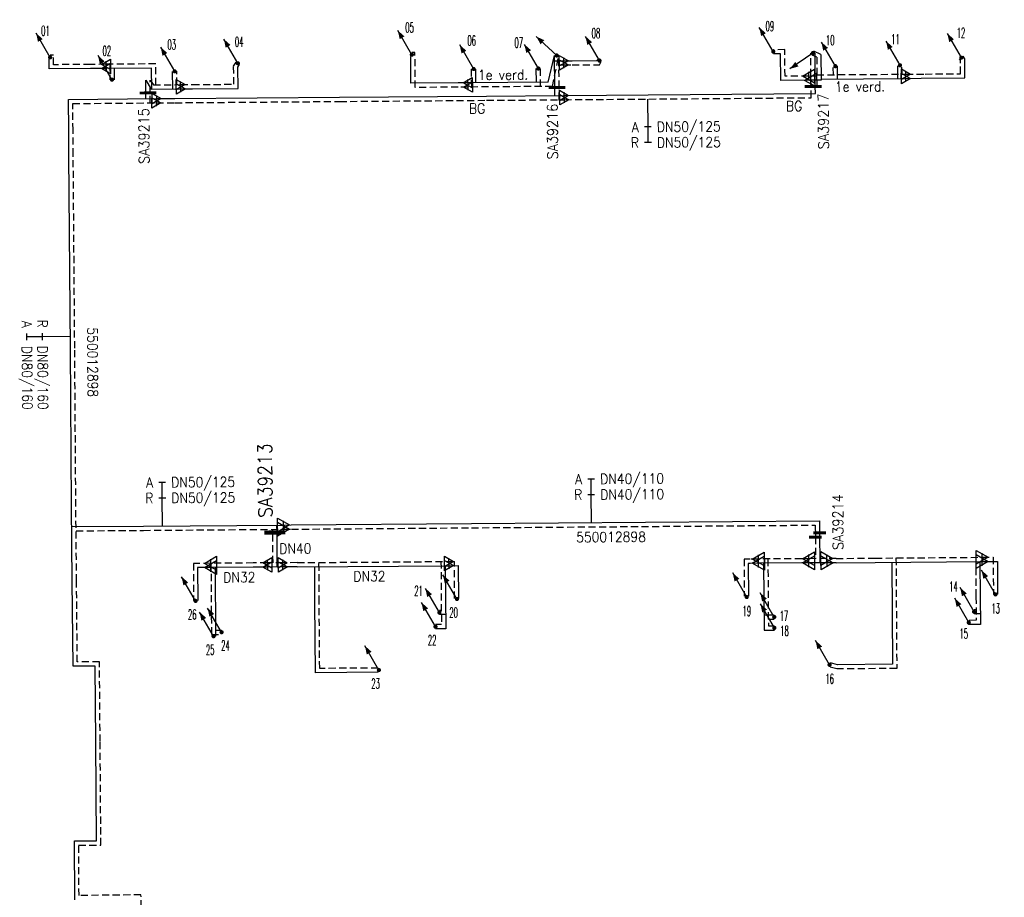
# Model space of a CAD drawing. Header units: millimetres. Extents: x 0 to 118212815, y 0 to 488348790.
# Tile 91 of 143: x 118053009 to 118141194, y 485592923 to 485671513. Entities that reach past the tile are written whole.
import ezdxf
from ezdxf.enums import TextEntityAlignment as Align

# ---------------------------------------------------------------- set-up
doc = ezdxf.new("R2010")
doc.units = ezdxf.units.MM
doc.header["$LTSCALE"] = 200
doc.linetypes.add('HIDDEN2', pattern=[4.7625, 3.175, -1.5875])
for name, color, linetype in [('WW-C-AFSLUITER', 7, 'Continuous'), ('WW-C-mof', 7, 'Continuous'), ('WW-C-stijgstrang', 7, 'Continuous'), ('WW-C-VERLOOP', 7, 'Continuous'), ('WW-I-diam', 7, 'Continuous'), ('WW-I-info', 7, 'Continuous'), ('WW-L-aanvoer', 3, 'Continuous'), ('WW-L-retour', 3, 'HIDDEN2')]:
    doc.layers.add(name, color=color, linetype=linetype)
doc.styles.add('DIN17', font='ROMANS.SHX', dxfattribs={"width": 0.9})

# ---------------------------------------------------------------- blocks, each defined once
blk = doc.blocks.new('LR-VERL')
at = {"color": 0, "linetype": 'ByBlock', "lineweight": -2}
blk.add_lwpolyline([(1.08, 0), (-1.08, -1.25), (-1.08, 1.25)], close=True, dxfattribs=at)
blk = doc.blocks.new('LR-mof')
at = {"color": 0, "linetype": 'ByBlock', "lineweight": -2}
blk.add_line((0, -0.75), (0, 0.75), dxfattribs=at)
blk = doc.blocks.new('LR-styg')
at = {"color": 0, "lineweight": -3}
blk.add_line((0, 0), (2.5, 4.33), dxfattribs=at)
at = {"color": 0, "lineweight": -3, "const_width": 0.375}
blk.add_lwpolyline([(-0.19, 0, 1), (0.19, 0, 1)], format="xyb", close=True, dxfattribs=at)
at = {"color": 0, "lineweight": -3}
blk.add_solid([(2.5, 4.33), (1.32, 3.28), (2.18, 2.78)], dxfattribs=at)
at = {"color": 7, "linetype": 'ByBlock', "lineweight": -2, "style": 'DIN17', "width": 0.5}
blk.add_attdef('*1', text='', height=1.8, dxfattribs=at).set_placement((0, -2.5), align=Align.MIDDLE)
blk = doc.blocks.new('LR-DIAB2')
at = {"color": 0, "linetype": 'Continuous', "lineweight": -3}
blk.add_line((0, 5), (0, 7.8), dxfattribs=at)
at = {"color": 0, "lineweight": -3}
blk.add_line((0, 0), (0, 5), dxfattribs=at)
for points in [[(0.61, 7.8), (0, 7.8), (-0.61, 7.8)], [(0.61, 5), (0, 5), (-0.61, 5)]]:
    blk.add_lwpolyline(points, dxfattribs=at)
at = {"color": 1, "lineweight": -3, "style": 'DIN17', "width": 0.9}
for tag, p in [('*1', (-1.61, 7.8)), ('*2', (-1.61, 5.02))]:
    blk.add_attdef(tag, text='', height=1.8, dxfattribs=at).set_placement(p, align=Align.MIDDLE_RIGHT)
for tag, p in [('*11', (1.61, 7.8)), ('*12', (1.61, 5))]:
    blk.add_attdef(tag, text='', height=1.8, dxfattribs=at).set_placement(p, align=Align.MIDDLE_LEFT)
blk = doc.blocks.new('LR-DIAO2')
at = {"color": 0, "lineweight": -3}
blk.add_line((0, 0), (0, -5), dxfattribs=at)
at = {"color": 0, "linetype": 'Continuous', "lineweight": -3}
blk.add_line((0, -5), (0, -7.8), dxfattribs=at)
at = {"color": 0, "lineweight": -3}
for points in [[(0.61, -5), (0, -5), (-0.61, -5)], [(0.61, -7.8), (0, -7.8), (-0.61, -7.8)]]:
    blk.add_lwpolyline(points, dxfattribs=at)
at = {"color": 1, "lineweight": -3, "style": 'DIN17', "width": 0.9}
for tag, p in [('*1', (-1.61, -5)), ('*2', (-1.61, -7.78))]:
    blk.add_attdef(tag, text='', height=1.8, dxfattribs=at).set_placement(p, align=Align.MIDDLE_RIGHT)
for tag, p in [('*11', (1.61, -5)), ('*12', (1.61, -7.8))]:
    blk.add_attdef(tag, text='', height=1.8, dxfattribs=at).set_placement(p, align=Align.MIDDLE_LEFT)
blk = doc.blocks.new('LR-AFS')
at = {"color": 0, "lineweight": -3, "const_width": 0.7}
blk.add_lwpolyline([(0, -1.5), (0, 1.5)], dxfattribs=at)
at = {"color": 7, "linetype": 'ByBlock', "lineweight": -2, "style": 'DIN17', "width": 0.9}
blk.add_attdef('*1', text='', height=2.5, dxfattribs=at).set_placement((0, 5), align=Align.MIDDLE)
at = {"color": 0, "linetype": 'ByBlock', "lineweight": -2, "style": 'DIN17', "width": 0.3, "flags": 1}
for tag, p in [('*2', (2.5, 1.5)), ('OCODE', (-7.5, -2.5)), ('NCODE', (-2.5, -2.5)), ('BC', (2.5, -2.5)), ('RK', (7.5, -2.5)), ('ST', (-7.5, -5)), ('VCODE', (-2.5, -5)), ('NIVO', (2.5, -5)), ('IMM', (7.5, -5)), ('FABR', (-7.5, -7.5)), ('TYPE', (-2.5, -7.5)), ('OPBOUW', (2.5, -7.5)), ('BEDIEN', (7.5, -7.5)), ('VERTR', (-7.5, -10)), ('OPBLEN', (-2.5, -10)), ('HULPST', (2.5, -10)), ('VERLSP', (7.5, -10)), ('DEKM', (-7.5, -12.5)), ('PDATUM', (-2.5, -12.5)), ('OPM', (2.5, -12.5)), ('BORD', (7.5, -12.5)), ('BORDL', (-7.5, -15)), ('BORDX', (-2.5, -15)), ('BORDY', (2.5, -15)), ('BORDZ', (7.5, -15))]:
    blk.add_attdef(tag, text='', height=1.8, dxfattribs=at).set_placement(p, align=Align.MIDDLE)
blk = doc.blocks.new('LR-hyp')
at = {"color": 7, "linetype": 'ByBlock', "lineweight": -3, "style": 'DIN17', "width": 0.9}
blk.add_attdef('*1', text='', height=1.8, dxfattribs=at).set_placement((0, 0), align=Align.MIDDLE)
at = {"color": 7, "linetype": 'ByBlock', "lineweight": -2, "style": 'DIN17', "width": 0.9, "flags": 1}
blk.add_attdef('*2', text='', height=1.8, dxfattribs=at).set_placement((0, -5), align=Align.MIDDLE)

msp = doc.modelspace()

# ---------------------------------------------------------------- linework, layer by layer
at = {"layer": 'WW-L-aanvoer'}
for p, q in [((118124776, 485668406), (118124130, 485668696)), ((118055652, 485667099), (118055646, 485667969)), ((118088052, 485665821), (118088033, 485668215)), ((118100334, 485665918), (118100919, 485668307)), ((118100942, 485665431), (118100919, 485668307)), ((118100923, 485667836), (118101746, 485667840)), ((118101746, 485667840), (118102493, 485667843)), ((118102493, 485667843), (118104714, 485667861)), ((118104714, 485667861), (118104776, 485667959)), ((118121160, 485668448), (118120530, 485668443)), ((118121178, 485666065), (118121160, 485668448)), ((118124266, 485665518), (118124242, 485668524)), ((118124776, 485668406), (118124794, 485666093)), ((118137654, 485668021), (118137507, 485668234)), ((118137668, 485666300), (118137654, 485668021)), ((118059351, 485667128), (118055652, 485667099)), ((118060738, 485667138), (118059351, 485667128)), ((118064815, 485667171), (118060738, 485667138)), ((118061457, 485667144), (118061464, 485666142)), ((118064830, 485665295), (118064815, 485667171)), ((118066712, 485665310), (118066700, 485666888)), ((118072550, 485667253), (118072708, 485667511)), ((118072565, 485665355), (118072550, 485667253)), ((118093871, 485665868), (118093861, 485667096)), ((118099286, 485665910), (118099276, 485667139)), ((118126268, 485666210), (118126259, 485667350)), ((118131658, 485666251), (118131649, 485667391)), ((118064306, 485666096), (118064797, 485665295)), ((118064315, 485664951), (118064306, 485666096)), ((118100334, 485665918), (118093130, 485665862)), ((118123848, 485666086), (118121178, 485666065)), ((118124794, 485666093), (118123848, 485666086)), ((118124793, 485666199), (118132374, 485666256)), ((118132374, 485666256), (118133753, 485666268)), ((118133753, 485666268), (118137668, 485666300)), ((118064797, 485665295), (118067445, 485665315)), ((118067445, 485665315), (118068480, 485665324)), ((118068480, 485665324), (118072565, 485665355)), ((118092279, 485665855), (118088052, 485665822)), ((118093130, 485665862), (118092279, 485665855)), ((118100947, 485664721), (118100942, 485665431)), ((118124271, 485664909), (118124266, 485665518)), ((118057389, 485664380), (118065281, 485664444)), ((118057407, 485661604), (118057389, 485664380)), ((118064319, 485664436), (118064315, 485664951)), ((118065281, 485664444), (118066915, 485664457)), ((118066915, 485664457), (118081657, 485664571)), ((118081657, 485664571), (118094829, 485664674)), ((118094829, 485664674), (118101770, 485664728)), ((118101770, 485664728), (118105555, 485664757)), ((118105555, 485664757), (118124271, 485664909)), ((118057425, 485659375), (118057407, 485661604)), ((118057559, 485642097), (118057425, 485659375)), ((118057659, 485627943), (118057559, 485642097)), ((118057722, 485621235), (118057659, 485627943)), ((118064090, 485626163), (118076634, 485626261)), ((118076058, 485625632), (118076054, 485626256)), ((118076634, 485626261), (118077337, 485626266)), ((118077337, 485626266), (118093464, 485626392)), ((118093464, 485626392), (118124642, 485626635)), ((118124642, 485626635), (118124647, 485626011)), ((118057676, 485626119), (118064090, 485626163)), ((118076059, 485625611), (118076058, 485625632)), ((118076062, 485625129), (118076059, 485625611)), ((118124647, 485626011), (118124651, 485625555)), ((118124651, 485625555), (118124651, 485625507)), ((118124651, 485625507), (118124672, 485622873)), ((118076083, 485622498), (118076062, 485625129)), ((118118439, 485622830), (118118266, 485622829)), ((118118266, 485622829), (118118289, 485619884)), ((118119161, 485622835), (118118439, 485622830)), ((118123072, 485622864), (118119161, 485622835)), ((118119641, 485622839), (118119687, 485616851)), ((118123650, 485622864), (118123072, 485622864)), ((118125312, 485622879), (118123650, 485622864)), ((118126139, 485622886), (118125312, 485622879)), ((118126139, 485622886), (118129623, 485622917)), ((118129623, 485622917), (118139221, 485622992)), ((118131116, 485622929), (118131178, 485613796)), ((118139016, 485622990), (118139037, 485619844)), ((118139221, 485622992), (118140576, 485623002)), ((118140576, 485623002), (118140599, 485620055)), ((118069149, 485622444), (118068945, 485622442)), ((118068945, 485622442), (118068965, 485619501)), ((118070097, 485622452), (118069149, 485622444)), ((118073926, 485622482), (118070097, 485622452)), ((118070520, 485622455), (118070561, 485616305)), ((118075187, 485622491), (118073926, 485622482)), ((118076578, 485622502), (118075187, 485622491)), ((118077873, 485622512), (118076578, 485622502)), ((118077873, 485622512), (118091462, 485622618)), ((118079455, 485619312), (118079434, 485622525)), ((118091124, 485622616), (118091161, 485616976)), ((118091462, 485622618), (118092323, 485622625)), ((118092342, 485619683), (118092323, 485622625)), ((118057791, 485613620), (118057722, 485621235)), ((118079500, 485613039), (118079455, 485619312)), ((118139037, 485619844), (118139057, 485617353)), ((118139049, 485618304), (118138494, 485618300)), ((118091153, 485618240), (118090597, 485618236)), ((118119677, 485618204), (118120589, 485618211)), ((118070557, 485616848), (118071089, 485616852)), ((118091161, 485616976), (118090248, 485616970)), ((118119687, 485616851), (118120601, 485616858)), ((118139057, 485617353), (118137997, 485617345)), ((118126253, 485613751), (118125621, 485613929)), ((118059779, 485613633), (118057791, 485613620)), ((118059833, 485606876), (118059779, 485613633)), ((118085127, 485613076), (118079500, 485613039)), ((118131178, 485613796), (118126253, 485613751)), ((118059901, 485597982), (118059833, 485606876)), ((118057908, 485597969), (118059901, 485597982)), ((118057947, 485592705), (118057908, 485597969))]:
    msp.add_line(p, q, dxfattribs=at)
at = {"layer": 'WW-L-retour'}
for p, q in [((118088411, 485668570), (118088129, 485668568)), ((118088435, 485665445), (118088411, 485668570)), ((118121537, 485668831), (118120527, 485668823)), ((118121555, 485666448), (118121537, 485668831)), ((118056023, 485668329), (118055732, 485668327)), ((118056030, 485667482), (118056023, 485668329)), ((118072169, 485667359), (118072385, 485667710)), ((118100716, 485665541), (118101299, 485668310)), ((118101321, 485665444), (118101299, 485668310)), ((118104924, 485667482), (118105097, 485667755)), ((118123886, 485665537), (118123862, 485668521)), ((118124398, 485668159), (118123974, 485668349)), ((118124398, 485668159), (118124411, 485666470)), ((118137275, 485667901), (118137194, 485668018)), ((118137285, 485666677), (118137275, 485667901)), ((118059348, 485667508), (118056030, 485667482)), ((118060730, 485667518), (118059348, 485667508)), ((118065193, 485667554), (118060730, 485667518)), ((118061074, 485667521), (118061084, 485666139)), ((118065207, 485665678), (118065193, 485667554)), ((118067089, 485665693), (118067080, 485666891)), ((118072182, 485665732), (118072169, 485667359)), ((118093494, 485665485), (118093481, 485667093)), ((118099668, 485665533), (118099656, 485667142)), ((118101306, 485667458), (118101744, 485667460)), ((118101744, 485667460), (118102495, 485667463)), ((118102495, 485667463), (118104924, 485667482)), ((118125885, 485666587), (118125879, 485667347)), ((118132035, 485666633), (118132029, 485667394)), ((118064686, 485666099), (118064983, 485665676)), ((118064694, 485664958), (118064686, 485666099)), ((118123651, 485666464), (118121555, 485666448)), ((118124411, 485666470), (118123651, 485666464)), ((118124410, 485666576), (118132387, 485666636)), ((118132387, 485666636), (118134093, 485666649)), ((118134093, 485666649), (118137285, 485666677)), ((118064983, 485665676), (118067427, 485665695)), ((118067427, 485665695), (118068477, 485665704)), ((118068477, 485665704), (118072182, 485665732)), ((118092282, 485665475), (118088435, 485665445)), ((118093152, 485665482), (118092282, 485665475)), ((118100716, 485665541), (118093152, 485665482)), ((118101330, 485664344), (118101321, 485665444)), ((118123894, 485664526), (118123886, 485665537)), ((118064701, 485664059), (118064694, 485664958)), ((118066918, 485664077), (118081660, 485664191)), ((118081660, 485664191), (118094832, 485664294)), ((118094832, 485664294), (118101793, 485664348)), ((118101793, 485664348), (118105558, 485664377)), ((118105558, 485664377), (118123894, 485664526)), ((118057771, 485664003), (118065254, 485664064)), ((118057787, 485661607), (118057771, 485664003)), ((118065254, 485664064), (118066918, 485664077)), ((118057805, 485659378), (118057787, 485661607)), ((118057939, 485642100), (118057805, 485659378)), ((118058039, 485627946), (118057939, 485642100)), ((118058102, 485621238), (118058039, 485627946)), ((118093466, 485626012), (118124265, 485626252)), ((118124265, 485626252), (118124267, 485626008)), ((118058060, 485625742), (118064092, 485625783)), ((118064092, 485625783), (118076640, 485625881)), ((118075678, 485625629), (118075676, 485625873)), ((118075679, 485625572), (118075678, 485625629)), ((118075682, 485625126), (118075679, 485625572)), ((118076640, 485625881), (118077340, 485625886)), ((118077340, 485625886), (118093466, 485626012)), ((118124267, 485626008), (118124271, 485625504)), ((118124271, 485625504), (118124274, 485625172)), ((118075700, 485622875), (118075682, 485625126)), ((118124274, 485625172), (118124289, 485623250)), ((118069146, 485622824), (118068563, 485622820)), ((118068563, 485622820), (118068585, 485619498)), ((118070094, 485622832), (118069146, 485622824)), ((118073924, 485622862), (118070094, 485622832)), ((118070138, 485622832), (118070181, 485616302)), ((118075183, 485622871), (118073924, 485622862)), ((118076574, 485622882), (118075183, 485622871)), ((118077870, 485622892), (118076574, 485622882)), ((118077870, 485622892), (118091458, 485622998)), ((118079835, 485619314), (118079812, 485622907)), ((118090741, 485622993), (118090779, 485617353)), ((118091458, 485622998), (118091940, 485623002)), ((118091962, 485619680), (118091940, 485623002)), ((118118436, 485623210), (118117883, 485623206)), ((118117883, 485623206), (118117909, 485619881)), ((118119158, 485623215), (118118436, 485623210)), ((118123069, 485623244), (118119158, 485623215)), ((118120018, 485623221), (118120064, 485617234)), ((118123647, 485623244), (118123069, 485623244)), ((118125309, 485623259), (118123647, 485623244)), ((118126136, 485623266), (118125309, 485623259)), ((118126136, 485623266), (118129619, 485623297)), ((118129619, 485623297), (118139218, 485623372)), ((118131494, 485623312), (118131560, 485613419)), ((118138634, 485623367), (118138657, 485619841)), ((118139218, 485623372), (118140193, 485623379)), ((118140193, 485623379), (118140219, 485620052)), ((118058168, 485614002), (118058102, 485621238)), ((118079877, 485613422), (118079835, 485619314)), ((118138657, 485619841), (118138674, 485617731)), ((118090770, 485618617), (118090594, 485618616)), ((118138666, 485618681), (118138491, 485618680)), ((118120060, 485617827), (118120592, 485617832)), ((118138674, 485617731), (118137994, 485617725)), ((118090779, 485617353), (118090246, 485617350)), ((118120064, 485617234), (118120598, 485617238)), ((118070180, 485616465), (118071092, 485616472)), ((118060156, 485614015), (118058168, 485614002)), ((118060213, 485606879), (118060156, 485614015)), ((118085124, 485613456), (118079877, 485613422)), ((118126203, 485613371), (118125518, 485613563)), ((118131560, 485613419), (118126203, 485613371)), ((118060283, 485597605), (118060213, 485606879)), ((118058291, 485597592), (118060283, 485597605)), ((118058324, 485593089), (118058291, 485597592)), ((118063874, 485593140), (118058324, 485593089)), ((118063928, 485585360), (118063874, 485593140))]:
    msp.add_line(p, q, dxfattribs=at)

# ---------------------------------------------------------------- block references
at = {"layer": 'WW-C-AFSLUITER', "linetype": 'Continuous'}
ref = msp.add_blockref('LR-AFS', (118064315, 485664951), dxfattribs=dict(at, xscale=375.0000000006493, yscale=375.0000000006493, zscale=375.0000000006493, rotation=270.4460000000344))
ref.add_attrib('*1', 'SA39215', dxfattribs={"layer": '0', "color": 7, "linetype": 'ByBlock', "lineweight": -2, "height": 937.5, "rotation": 90.446, "style": 'DIN17', "width": 0.9}).set_placement((118064139, 485661091), align=Align.MIDDLE)
for p, xscale, yscale, zscale, rotation in [((118064694, 485664958), 375.0000000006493, 375.0000000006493, 375.0000000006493, 270.4460000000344), ((118101321, 485665444), 375.0000000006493, 375.0000000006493, 375.0000000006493, 270.4460000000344), ((118123886, 485665537), 375.0000000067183, 375.0000000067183, 375.0000000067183, 270.465600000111), ((118075679, 485625572), 500, 500, 500, 270.446), ((118124274, 485625172), 375.0000000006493, 375.0000000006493, 375.0000000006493, 270.4460000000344)]:
    msp.add_blockref('LR-AFS', p, dxfattribs=dict(at, xscale=xscale, yscale=yscale, zscale=zscale, rotation=rotation))
ref = msp.add_blockref('LR-AFS', (118100942, 485665431), dxfattribs=dict(at, xscale=375.0000000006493, yscale=375.0000000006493, zscale=375.0000000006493, rotation=270.4460000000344))
ref.add_attrib('*1', 'SA39216', dxfattribs={"layer": '0', "color": 7, "linetype": 'ByBlock', "lineweight": -2, "height": 937.5, "rotation": 90.446, "style": 'DIN17', "width": 0.9}).set_placement((118100728, 485661492), align=Align.MIDDLE)
ref = msp.add_blockref('LR-AFS', (118124266, 485665518), dxfattribs=dict(at, xscale=375.0000000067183, yscale=375.0000000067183, zscale=375.0000000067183, rotation=270.465600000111))
ref.add_attrib('*1', 'SA39217', dxfattribs={"layer": '0', "color": 7, "linetype": 'ByBlock', "lineweight": -2, "height": 937.5, "rotation": 90.4656, "style": 'DIN17', "width": 0.9}).set_placement((118124994, 485662405), align=Align.MIDDLE)
ref = msp.add_blockref('LR-AFS', (118076059, 485625611), dxfattribs=dict(at, xscale=500, yscale=500, zscale=500, rotation=270.446))
ref.add_attrib('*1', 'SA39213', dxfattribs={"layer": '0', "color": 7, "linetype": 'ByBlock', "lineweight": -2, "height": 1250, "rotation": 90.446, "style": 'DIN17', "width": 0.9}).set_placement((118074987, 485630242), align=Align.MIDDLE)
ref = msp.add_blockref('LR-AFS', (118124651, 485625555), dxfattribs=dict(at, xscale=375.0000000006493, yscale=375.0000000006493, zscale=375.0000000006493, rotation=270.4460000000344))
ref.add_attrib('*1', 'SA39214', dxfattribs={"layer": '0', "color": 7, "linetype": 'ByBlock', "lineweight": -2, "height": 937.5, "rotation": 90.446, "style": 'DIN17', "width": 0.9}).set_placement((118126290, 485626518), align=Align.MIDDLE)
at = {"layer": 'WW-C-mof'}
for p, xscale, yscale, zscale, rotation in [((118060730, 485667518), 374.9999999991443, 374.9999999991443, 374.9999999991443, 180.4587999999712), ((118101744, 485667460), 375.0000000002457, 375.0000000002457, 375.0000000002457, 0.2805000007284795), ((118101746, 485667840), 375.0000000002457, 375.0000000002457, 375.0000000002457, 0.2805000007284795), ((118060738, 485667138), 374.9999999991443, 374.9999999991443, 374.9999999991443, 180.4587999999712), ((118123651, 485666464), 500, 500, 500, 180.446), ((118132387, 485666636), 375.0000000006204, 375.0000000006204, 375.0000000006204, 0.4459999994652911), ((118067427, 485665695), 375.0000000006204, 375.0000000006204, 375.0000000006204, 0.4459999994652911), ((118093130, 485665862), 375.0000000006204, 375.0000000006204, 375.0000000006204, 180.4459999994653), ((118123848, 485666086), 500, 500, 500, 180.446), ((118132374, 485666256), 375.0000000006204, 375.0000000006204, 375.0000000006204, 0.4459999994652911), ((118067445, 485665315), 375.0000000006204, 375.0000000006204, 375.0000000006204, 0.4459999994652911), ((118093152, 485665482), 375.0000000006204, 375.0000000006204, 375.0000000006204, 180.4459999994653), ((118101770, 485664728), 375.0000000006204, 375.0000000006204, 375.0000000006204, 0.4459999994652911), ((118065254, 485664064), 374.999999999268, 374.999999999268, 374.999999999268, 0.4656000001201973), ((118065281, 485664444), 374.999999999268, 374.999999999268, 374.999999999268, 0.4656000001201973), ((118101793, 485664348), 375.0000000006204, 375.0000000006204, 375.0000000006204, 0.4459999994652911), ((118076634, 485626261), 500, 500, 500, 0.4460000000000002), ((118076640, 485625881), 500, 500, 500, 0.4460000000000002), ((118119158, 485623215), 500, 500, 500, 180.4206), ((118123647, 485623244), 499.9999999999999, 499.9999999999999, 499.9999999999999, 180.39), ((118125309, 485623259), 500, 500, 500, 0.4460000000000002), ((118139218, 485623372), 500, 500, 500, 0.4460000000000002), ((118070094, 485622832), 500, 500, 500, 180.446), ((118070097, 485622452), 500, 500, 500, 180.446), ((118075183, 485622871), 375.0000000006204, 375.0000000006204, 375.0000000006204, 180.4459999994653), ((118075187, 485622491), 375.0000000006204, 375.0000000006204, 375.0000000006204, 180.4459999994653), ((118076574, 485622882), 375.0000000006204, 375.0000000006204, 375.0000000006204, 0.4459999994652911), ((118076578, 485622502), 375.0000000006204, 375.0000000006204, 375.0000000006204, 0.4459999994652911), ((118091458, 485622998), 375.0000000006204, 375.0000000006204, 375.0000000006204, 0.4459999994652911), ((118091462, 485622618), 375.0000000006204, 375.0000000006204, 375.0000000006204, 0.4459999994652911), ((118119161, 485622835), 500, 500, 500, 180.4206), ((118123650, 485622864), 499.9999999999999, 499.9999999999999, 499.9999999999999, 180.39), ((118125312, 485622879), 500, 500, 500, 0.4460000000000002), ((118139221, 485622992), 500, 500, 500, 0.4460000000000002)]:
    msp.add_blockref('LR-mof', p, dxfattribs=dict(at, xscale=xscale, yscale=yscale, zscale=zscale, rotation=rotation))
at = {"layer": 'WW-C-stijgstrang', "linetype": 'Continuous'}
ref = msp.add_blockref('LR-styg', (118088131, 485668378), dxfattribs=dict(at, xscale=500.0000000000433, yscale=500.0000000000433, zscale=500.0000000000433, rotation=59.99999999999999))
ref.add_attrib('*1', '05', dxfattribs={"layer": '0', "color": 1, "linetype": 'ByBlock', "lineweight": -2, "height": 900, "style": 'DIN17', "width": 0.5}).set_placement((118087931, 485670816), align=Align.MIDDLE)
ref = msp.add_blockref('LR-styg', (118120503, 485668660), dxfattribs=dict(at, xscale=499.9999999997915, yscale=499.9999999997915, zscale=499.9999999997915, rotation=59.99999999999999))
ref.add_attrib('*1', '09', dxfattribs={"layer": '0', "color": 1, "linetype": 'ByBlock', "lineweight": -2, "height": 900, "style": 'DIN17', "width": 0.5}).set_placement((118120192, 485670930), align=Align.MIDDLE)
ref = msp.add_blockref('LR-styg', (118055734, 485668137), dxfattribs=dict(at, xscale=499.9999999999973, yscale=499.9999999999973, zscale=499.9999999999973, rotation=59.99999999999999))
ref.add_attrib('*1', '01', dxfattribs={"layer": '0', "color": 1, "linetype": 'ByBlock', "lineweight": -2, "height": 900, "style": 'DIN17', "width": 0.5}).set_placement((118055310, 485670522), align=Align.MIDDLE)
ref = msp.add_blockref('LR-styg', (118104936, 485667857), dxfattribs=dict(at, xscale=500.0000000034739, yscale=499.99999999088, zscale=500.0000000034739, rotation=59.99999999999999))
ref.add_attrib('*1', '08', dxfattribs={"layer": '0', "color": 1, "linetype": 'ByBlock', "lineweight": -2, "height": 900, "style": 'DIN17', "width": 0.5}).set_placement((118104621, 485670310), align=Align.MIDDLE)
ref = msp.add_blockref('LR-styg', (118131855, 485667431), dxfattribs=dict(at, xscale=499.9999999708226, yscale=499.9999999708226, zscale=500, rotation=59.99999999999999))
ref.add_attrib('*1', '11', dxfattribs={"layer": '0', "color": 1, "linetype": 'ByBlock', "lineweight": -2, "height": 900, "style": 'DIN17', "width": 0.5}).set_placement((118131458, 485669771), align=Align.MIDDLE)
ref = msp.add_blockref('LR-styg', (118137347, 485668115), dxfattribs=dict(at, xscale=499.9999999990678, yscale=499.9999999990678, zscale=499.9999999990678, rotation=59.99999999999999))
ref.add_attrib('*1', '12', dxfattribs={"layer": '0', "color": 1, "linetype": 'ByBlock', "lineweight": -2, "height": 900, "style": 'DIN17', "width": 0.5}).set_placement((118137314, 485670342), align=Align.MIDDLE)
ref = msp.add_blockref('LR-styg', (118066890, 485666889), dxfattribs=dict(at, xscale=499.9999999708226, yscale=499.9999999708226, zscale=500, rotation=59.99999999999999))
ref.add_attrib('*1', '03', dxfattribs={"layer": '0', "color": 1, "linetype": 'ByBlock', "lineweight": -2, "height": 900, "style": 'DIN17', "width": 0.5}).set_placement((118066628, 485669294), align=Align.MIDDLE)
ref = msp.add_blockref('LR-styg', (118072547, 485667610), dxfattribs=dict(at, xscale=499.9999999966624, yscale=499.9999999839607, zscale=499.9999999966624, rotation=59.99999999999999))
ref.add_attrib('*1', '04', dxfattribs={"layer": '0', "color": 1, "linetype": 'ByBlock', "lineweight": -2, "height": 900, "style": 'DIN17', "width": 0.5}).set_placement((118072666, 485669529), align=Align.MIDDLE)
ref = msp.add_blockref('LR-styg', (118093671, 485667095), dxfattribs=dict(at, xscale=499.9999999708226, yscale=499.9999999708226, zscale=500, rotation=59.99999999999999))
ref.add_attrib('*1', '06', dxfattribs={"layer": '0', "color": 1, "linetype": 'ByBlock', "lineweight": -2, "height": 900, "style": 'DIN17', "width": 0.5}).set_placement((118093489, 485669645), align=Align.MIDDLE)
ref = msp.add_blockref('LR-styg', (118099466, 485667140), dxfattribs=dict(at, xscale=499.9999999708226, yscale=499.9999999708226, zscale=500, rotation=59.99999999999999))
ref.add_attrib('*1', '07', dxfattribs={"layer": '0', "color": 1, "linetype": 'ByBlock', "lineweight": -2, "height": 900, "style": 'DIN17', "width": 0.5}).set_placement((118097703, 485669457), align=Align.MIDDLE)
at = {"layer": 'WW-C-stijgstrang', "linetype": 'Continuous', "zscale": 500}
for p, xscale, yscale, rotation in [((118101111, 485668307), 500.0000000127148, 500.0000000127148, 77.20166177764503), ((118124052, 485668525), 500.0000000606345, 499.999999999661, 154.599882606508)]:
    msp.add_blockref('LR-styg', p, dxfattribs=dict(at, xscale=xscale, yscale=yscale, rotation=rotation))
at = {"layer": 'WW-C-stijgstrang', "linetype": 'Continuous'}
ref = msp.add_blockref('LR-styg', (118126063, 485667348), dxfattribs=dict(at, xscale=499.9999999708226, yscale=499.9999999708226, zscale=500, rotation=59.99999999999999))
ref.add_attrib('*1', '10', dxfattribs={"layer": '0', "color": 1, "linetype": 'ByBlock', "lineweight": -2, "height": 900, "style": 'DIN17', "width": 0.5}).set_placement((118125607, 485669677), align=Align.MIDDLE)
ref = msp.add_blockref('LR-styg', (118061274, 485666140), dxfattribs=dict(at, xscale=499.9999999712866, yscale=499.9999999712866, zscale=500, rotation=59.99999999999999))
ref.add_attrib('*1', '02', dxfattribs={"layer": '0', "color": 1, "linetype": 'ByBlock', "lineweight": -2, "height": 900, "style": 'DIN17', "width": 0.5}).set_placement((118060813, 485668712), align=Align.MIDDLE)
ref = msp.add_blockref('LR-styg', (118092170, 485619637), dxfattribs=dict(at, xscale=500.0000000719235, yscale=499.9999999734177, zscale=500, rotation=60.00000000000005))
ref.add_attrib('*1', '20', dxfattribs={"layer": '0', "color": 1, "linetype": 'ByBlock', "lineweight": -2, "height": 900, "style": 'DIN17', "width": 0.5}).set_placement((118091871, 485618423), align=Align.MIDDLE)
ref = msp.add_blockref('LR-styg', (118118123, 485619810), dxfattribs=dict(at, xscale=499.9999999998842, yscale=499.9999999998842, zscale=499.9999999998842, rotation=59.99999999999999))
ref.add_attrib('*1', '19', dxfattribs={"layer": '0', "color": 1, "linetype": 'ByBlock', "lineweight": -2, "height": 900, "style": 'DIN17', "width": 0.5}).set_placement((118118132, 485618560), align=Align.MIDDLE)
ref = msp.add_blockref('LR-styg', (118140407, 485620047), dxfattribs=dict(at, xscale=499.9999999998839, yscale=499.9999999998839, zscale=499.9999999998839, rotation=60.00000000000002))
ref.add_attrib('*1', '13', dxfattribs={"layer": '0', "color": 1, "linetype": 'ByBlock', "lineweight": -2, "height": 900, "style": 'DIN17', "width": 0.5}).set_placement((118140417, 485618797), align=Align.MIDDLE)
ref = msp.add_blockref('LR-styg', (118068762, 485619467), dxfattribs=dict(at, xscale=500.0000000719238, yscale=499.9999999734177, zscale=500, rotation=59.99999999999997))
ref.add_attrib('*1', '26', dxfattribs={"layer": '0', "color": 1, "linetype": 'ByBlock', "lineweight": -2, "height": 900, "style": 'DIN17', "width": 0.5}).set_placement((118068463, 485618253), align=Align.MIDDLE)
ref = msp.add_blockref('LR-styg', (118090596, 485618426), dxfattribs=dict(at, xscale=500.0000000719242, yscale=499.9999999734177, zscale=500, rotation=59.99999999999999))
ref.add_attrib('*1', '21', dxfattribs={"layer": '0', "color": 1, "linetype": 'ByBlock', "lineweight": -2, "height": 900, "style": 'DIN17', "width": 0.5}).set_placement((118088736, 485620379), align=Align.MIDDLE)
ref = msp.add_blockref('LR-styg', (118138492, 485618490), dxfattribs=dict(at, xscale=500.0000000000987, yscale=500.0000000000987, zscale=500.0000000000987, rotation=59.99999999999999))
ref.add_attrib('*1', '14', dxfattribs={"layer": '0', "color": 1, "linetype": 'ByBlock', "lineweight": -2, "height": 900, "style": 'DIN17', "width": 0.5}).set_placement((118136633, 485620746), align=Align.MIDDLE)
ref = msp.add_blockref('LR-styg', (118120590, 485618021), dxfattribs=dict(at, xscale=499.9999999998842, yscale=499.9999999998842, zscale=499.9999999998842, rotation=59.99999999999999))
ref.add_attrib('*1', '17', dxfattribs={"layer": '0', "color": 1, "linetype": 'ByBlock', "lineweight": -2, "height": 900, "style": 'DIN17', "width": 0.5}).set_placement((118121462, 485618116), align=Align.MIDDLE)
ref = msp.add_blockref('LR-styg', (118090247, 485617160), dxfattribs=dict(at, xscale=500.0000000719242, yscale=499.9999999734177, zscale=500, rotation=59.99999999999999))
ref.add_attrib('*1', '22', dxfattribs={"layer": '0', "color": 1, "linetype": 'ByBlock', "lineweight": -2, "height": 900, "style": 'DIN17', "width": 0.5}).set_placement((118089947, 485615946), align=Align.MIDDLE)
ref = msp.add_blockref('LR-styg', (118120599, 485617048), dxfattribs=dict(at, xscale=499.9999999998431, yscale=499.9999999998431, zscale=499.9999999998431, rotation=59.99999999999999))
ref.add_attrib('*1', '18', dxfattribs={"layer": '0', "color": 1, "linetype": 'ByBlock', "lineweight": -2, "height": 900, "style": 'DIN17', "width": 0.5}).set_placement((118121507, 485616790), align=Align.MIDDLE)
ref = msp.add_blockref('LR-styg', (118138008, 485617533), dxfattribs=dict(at, xscale=499.9999999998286, yscale=499.9999999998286, zscale=499.9999999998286, rotation=59.99999999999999))
ref.add_attrib('*1', '15', dxfattribs={"layer": '0', "color": 1, "linetype": 'ByBlock', "lineweight": -2, "height": 900, "style": 'DIN17', "width": 0.5}).set_placement((118137557, 485616540), align=Align.MIDDLE)
ref = msp.add_blockref('LR-styg', (118070371, 485616303), dxfattribs=dict(at, xscale=500.000000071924, yscale=499.9999999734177, zscale=500, rotation=59.99999999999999))
ref.add_attrib('*1', '25', dxfattribs={"layer": '0', "color": 1, "linetype": 'ByBlock', "lineweight": -2, "height": 900, "style": 'DIN17', "width": 0.5}).set_placement((118070071, 485615090), align=Align.MIDDLE)
ref = msp.add_blockref('LR-styg', (118071091, 485616662), dxfattribs=dict(at, xscale=500.000000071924, yscale=499.9999999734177, zscale=500, rotation=59.99999999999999))
ref.add_attrib('*1', '24', dxfattribs={"layer": '0', "color": 1, "linetype": 'ByBlock', "lineweight": -2, "height": 900, "style": 'DIN17', "width": 0.5}).set_placement((118071438, 485615472), align=Align.MIDDLE)
ref = msp.add_blockref('LR-styg', (118125542, 485613747), dxfattribs=dict(at, xscale=499.9999999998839, yscale=499.9999999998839, zscale=499.9999999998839, rotation=60.00000000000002))
ref.add_attrib('*1', '16', dxfattribs={"layer": '0', "color": 1, "linetype": 'ByBlock', "lineweight": -2, "height": 900, "style": 'DIN17', "width": 0.5}).set_placement((118125551, 485612497), align=Align.MIDDLE)
ref = msp.add_blockref('LR-styg', (118085183, 485613272), dxfattribs=dict(at, xscale=500.0000000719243, yscale=499.9999999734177, zscale=500, rotation=59.99999999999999))
ref.add_attrib('*1', '23', dxfattribs={"layer": '0', "color": 1, "linetype": 'ByBlock', "lineweight": -2, "height": 900, "style": 'DIN17', "width": 0.5}).set_placement((118084883, 485612059), align=Align.MIDDLE)
at = {"layer": 'WW-C-VERLOOP', "linetype": 'Continuous'}
for p, xscale, yscale, zscale, rotation in [((118060730, 485667518), 374.9999999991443, 374.9999999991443, 374.9999999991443, 180.4587999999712), ((118101744, 485667460), 375.0000000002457, 375.0000000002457, 375.0000000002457, 0.2805000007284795), ((118101746, 485667840), 375.0000000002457, 375.0000000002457, 375.0000000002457, 0.2805000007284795), ((118060738, 485667138), 374.9999999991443, 374.9999999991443, 374.9999999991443, 180.4587999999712), ((118123651, 485666464), 500, 500, 500, 180.446), ((118132387, 485666636), 375.0000000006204, 375.0000000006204, 375.0000000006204, 0.4459999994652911), ((118067427, 485665695), 375.0000000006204, 375.0000000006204, 375.0000000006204, 0.4459999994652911), ((118093130, 485665862), 375.0000000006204, 375.0000000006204, 375.0000000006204, 180.4459999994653), ((118093152, 485665482), 375.0000000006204, 375.0000000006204, 375.0000000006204, 180.4459999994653), ((118123848, 485666086), 500, 500, 500, 180.446), ((118132374, 485666256), 375.0000000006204, 375.0000000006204, 375.0000000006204, 0.4459999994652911), ((118067445, 485665315), 375.0000000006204, 375.0000000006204, 375.0000000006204, 0.4459999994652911), ((118101770, 485664728), 375.0000000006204, 375.0000000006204, 375.0000000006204, 0.4459999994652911), ((118065254, 485664064), 374.999999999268, 374.999999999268, 374.999999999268, 0.4656000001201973), ((118065281, 485664444), 374.999999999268, 374.999999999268, 374.999999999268, 0.4656000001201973), ((118101793, 485664348), 375.0000000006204, 375.0000000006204, 375.0000000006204, 0.4459999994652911), ((118076634, 485626261), 500, 500, 500, 0.4460000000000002), ((118076640, 485625881), 500, 500, 500, 0.4460000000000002), ((118119158, 485623215), 500, 500, 500, 180.4206), ((118123647, 485623244), 499.9999999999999, 499.9999999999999, 499.9999999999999, 180.39), ((118125309, 485623259), 500, 500, 500, 0.4460000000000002), ((118139218, 485623372), 500, 500, 500, 0.4460000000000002), ((118139221, 485622992), 500, 500, 500, 0.4460000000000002), ((118070094, 485622832), 500, 500, 500, 180.446), ((118070097, 485622452), 500, 500, 500, 180.446), ((118075183, 485622871), 375.0000000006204, 375.0000000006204, 375.0000000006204, 180.4459999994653), ((118075187, 485622491), 375.0000000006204, 375.0000000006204, 375.0000000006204, 180.4459999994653), ((118076574, 485622882), 375.0000000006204, 375.0000000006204, 375.0000000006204, 0.4459999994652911), ((118076578, 485622502), 375.0000000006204, 375.0000000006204, 375.0000000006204, 0.4459999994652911), ((118091458, 485622998), 375.0000000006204, 375.0000000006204, 375.0000000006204, 0.4459999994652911), ((118091462, 485622618), 375.0000000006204, 375.0000000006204, 375.0000000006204, 0.4459999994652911), ((118119161, 485622835), 500, 500, 500, 180.4206), ((118123650, 485622864), 499.9999999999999, 499.9999999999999, 499.9999999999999, 180.39), ((118125312, 485622879), 500, 500, 500, 0.4460000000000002)]:
    msp.add_blockref('LR-VERL', p, dxfattribs=dict(at, xscale=xscale, yscale=yscale, zscale=zscale, rotation=rotation))
at = {"layer": 'WW-I-diam', "linetype": 'Continuous'}
for name, p, xscale, yscale, zscale, rotation, values in [('LR-DIAO2', (118109245, 485664407), 499.9999999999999, 499.9999999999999, 499.9999999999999, 0.46558607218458, {'*1': 'A', '*11': 'DN50/125', '*2': 'R', '*12': 'DN50/125'}), ('LR-DIAO2', (118057551, 485643144), 500, 500, 500, 270.4455182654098, {'*1': 'R', '*11': 'DN80/160', '*2': 'A', '*12': 'DN80/160'}), ('LR-DIAB2', (118065800, 485626177), 499.9999999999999, 499.9999999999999, 499.9999999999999, 0.446028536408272, {'*1': 'A', '*11': 'DN50/125', '*2': 'R', '*12': 'DN50/125'}), ('LR-DIAB2', (118104219, 485626476), 500.0000000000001, 500.0000000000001, 500.0000000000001, 0.446028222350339, {'*1': 'A', '*11': 'DN40/110', '*2': 'R', '*12': 'DN40/110'})]:
    msp.add_blockref(name, p, dxfattribs=dict(at, xscale=xscale, yscale=yscale, zscale=zscale, rotation=rotation)).add_auto_attribs(values)
at = {"layer": 'WW-I-info', "linetype": 'Continuous', "xscale": 500, "yscale": 500, "zscale": 500}
for p, rotation in [((118059542, 485640839), 270.4579824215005), ((118105971, 485625191), 0.446028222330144)]:
    msp.add_blockref('LR-hyp', p, dxfattribs=dict(at, rotation=rotation)).add_auto_attribs({'*1': '550012898'})

# ---------------------------------------------------------------- texts
at = {"layer": 'WW-I-info', "style": 'DIN17', "width": 0.9}
for s, rotation, p in [('1e verd.', 0.44603, (118094044, 485666114)), ('1e verd.', 0.44603, (118126012, 485665062)), ('BG', 0.44603, (118121645, 485663326)), ('BG', 0.44603, (118093249, 485663104)), ('DN40', 0.44602, (118076262, 485623691)), ('DN32', 0.44602, (118071241, 485621121)), ('DN32', 0.44602, (118082898, 485621211))]:
    msp.add_text(s, height=900, rotation=rotation, dxfattribs=at).set_placement(p)

doc.saveas('drawing.dxf')
